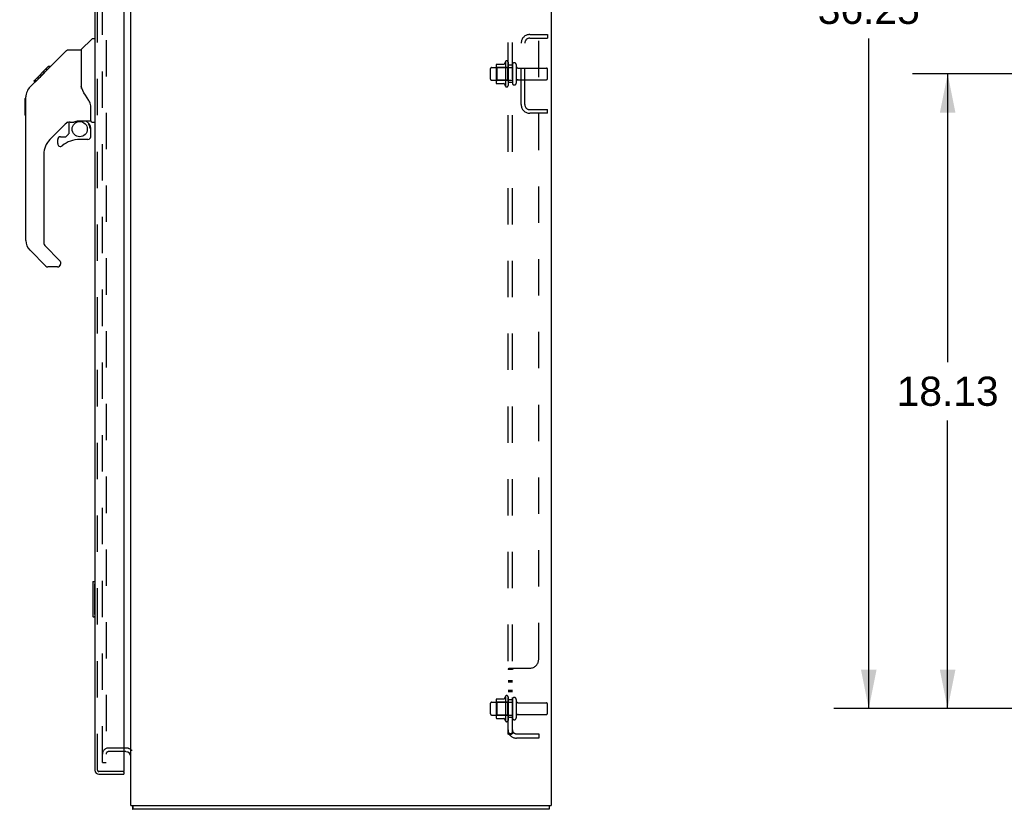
# Model space of a CAD drawing. Header units: inches. Extents: x 0 to 189, y 0 to 122.
# Tile 26 of 30: x 100 to 128, y 43 to 65. Entities that reach past the tile are written whole.
import ezdxf

# ---------------------------------------------------------------- set-up
doc = ezdxf.new("R2010")
doc.units = ezdxf.units.IN
doc.header["$LTSCALE"] = 10.388889
doc.header["$MEASUREMENT"] = 0
doc.linetypes.add('HIDDEN', pattern=[0.2, 0.1, -0.1])
doc.layers.get('0').update_dxf_attribs({"linetype": 'CONTINUOUS'})
for name, color, linetype in [('00-SUBPANEL_TALLER_THAN_30', 7, 'CONTINUOUS'), ('DEFAULT_2', 8, 'HIDDEN'), ('DIMENSIONS', 7, 'CONTINUOUS'), ('LEFT_OR_SECONDARY_DOOR_ASSEMBLY', 7, 'CONTINUOUS'), ('RIGHT_OR_MAIN_DOOR_ASSEMBLY', 7, 'CONTINUOUS'), ('SUBPANEL', 7, 'CONTINUOUS')]:
    doc.layers.add(name, color=color, linetype=linetype)
doc.styles.get("Standard").update_dxf_attribs({"font": 'arial.ttf'})
doc.dimstyles.new('DIMSTYLE_1', dxfattribs={"dimtxt": 0.833333, "dimasz": 1.111111, "dimexe": 0.09, "dimexo": 0.07, "dimgap": 0.0375, "dimtad": 0, "dimtih": 1, "dimtoh": 1, "dimzin": 4, "dimdsep": 46, "dimtxsty": 'Standard', "dimblk": '_FILLED', "dimblk1": '_FILLED', "dimblk2": '_FILLED', "dimcen": 0.09, "dimazin": 1, "dimtfac": 1, "dimtdec": 3, "dimtofl": 0, "dimtmove": 0, "dimatfit": 3, "dimldrblk": '_FILLED', "dimfxl": 0, "dimtolj": 1, "dimtzin": 4, "dimarcsym": 0})

# ---------------------------------------------------------------- blocks, each defined once
blk = doc.blocks.new('_FILLED')
at = {"color": 0, "linetype": 'ByBlock'}
blk.add_solid([(0, 0), (-1, 0.2), (-1, -0.2)], dxfattribs=at)
blk = doc.blocks.new('*D8')
at = {"layer": '00-SUBPANEL_TALLER_THAN_30', "color": 2, "linetype": 'Continuous'}
for p, q in [((131.403, 63.677), (125.769, 63.677)), ((126.769, 63.677), (126.769, 55.447)), ((126.769, 45.552), (126.769, 53.781)), ((131.403, 45.552), (125.769, 45.552))]:
    blk.add_line(p, q, dxfattribs=at)
at = {"layer": '00-SUBPANEL_TALLER_THAN_30', "color": 2, "linetype": 'Continuous', "xscale": 1.1111111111, "yscale": 1.1111111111, "zscale": 1.1111111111}
for p, rotation in [((126.769, 63.677), 90), ((126.769, 45.552), 270)]:
    blk.add_blockref('_FILLED', p, dxfattribs=dict(at, rotation=rotation))
at = {"layer": '00-SUBPANEL_TALLER_THAN_30', "color": 2, "linetype": 'Continuous', "insert": (126.769, 55.031), "char_height": 0.8333, "width": 2.91202, "attachment_point": 2, "line_spacing_factor": 0.9}
blk.add_mtext('18.13', dxfattribs=at)
blk = doc.blocks.new('*D9')
at = {"layer": 'DIMENSIONS', "color": 2, "linetype": 'Continuous'}
for p, q in [((131.403, 81.802), (123.516, 81.802)), ((124.516, 81.802), (124.516, 66.352)), ((124.516, 45.552), (124.516, 64.686)), ((131.403, 45.552), (123.516, 45.552))]:
    blk.add_line(p, q, dxfattribs=at)
at = {"layer": 'DIMENSIONS', "color": 2, "linetype": 'Continuous', "xscale": 1.1111111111, "yscale": 1.1111111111, "zscale": 1.1111111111}
for p, rotation in [((124.516, 81.802), 90), ((124.516, 45.552), 270)]:
    blk.add_blockref('_FILLED', p, dxfattribs=dict(at, rotation=rotation))
at = {"layer": 'DIMENSIONS', "color": 2, "linetype": 'Continuous', "insert": (124.516, 65.936), "char_height": 0.8333, "width": 2.91202, "attachment_point": 2, "line_spacing_factor": 0.9}
blk.add_mtext('36.25', dxfattribs=at)
blk = doc.blocks.new('*D13')
at = {"layer": 'DIMENSIONS', "color": 2, "linetype": 'Continuous'}
for p, q in [((102.49, 75.486), (100.268, 75.486)), ((114.215, 75.486), (116.437, 75.486))]:
    blk.add_line(p, q, dxfattribs=at)
at = {"layer": 'DIMENSIONS', "color": 2, "linetype": 'Continuous', "xscale": 1.1111111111, "yscale": 1.1111111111, "zscale": 1.1111111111}
blk.add_blockref('_FILLED', (102.49, 75.486), dxfattribs=at)
at = {"layer": 'DIMENSIONS', "color": 2, "linetype": 'Continuous', "xscale": 1.1111111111, "yscale": 1.1111111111, "zscale": 1.1111111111, "rotation": 180}
blk.add_blockref('_FILLED', (114.215, 75.486), dxfattribs=at)
at = {"layer": 'DIMENSIONS', "color": 2, "linetype": 'Continuous', "insert": (108.352, 75.902), "char_height": 0.83333, "width": 7.81908, "attachment_point": 2, "line_spacing_factor": 0.9}
blk.add_mtext('11.73 USABLE\\PDEPTH', dxfattribs=at)

msp = doc.modelspace()

# ---------------------------------------------------------------- linework, layer by layer
at = {"color": 3, "linetype": 'Continuous'}
for p, q in [((103.444, 42.781), (103.444, 84.573)), ((115.444, 84.573), (115.444, 42.781)), ((103.301, 44.323), (103.24, 44.323)), ((103.444, 42.781), (115.444, 42.781)), ((103.487, 42.732), (103.487, 42.714)), ((115.392, 42.677), (103.496, 42.677))]:
    msp.add_line(p, q, dxfattribs=at)
at = {"color": 7, "linetype": 'Continuous'}
for p, q in [((103.496, 42.781), (103.496, 42.677)), ((115.392, 42.781), (115.392, 42.677))]:
    msp.add_line(p, q, dxfattribs=at)
at = {"color": 3, "linetype": 'Continuous'}
for points in [[(103.483, 42.781), (103.483, 42.78), (103.484, 42.774), (103.485, 42.768), (103.486, 42.762), (103.486, 42.756), (103.487, 42.75), (103.487, 42.744), (103.487, 42.738), (103.487, 42.732)], [(103.487, 42.714), (103.488, 42.709), (103.488, 42.704), (103.488, 42.699), (103.488, 42.695), (103.488, 42.692), (103.489, 42.689), (103.489, 42.686), (103.49, 42.683), (103.491, 42.681), (103.492, 42.679), (103.493, 42.678), (103.494, 42.677), (103.495, 42.677), (103.496, 42.677)]]:
    msp.add_lwpolyline(points, dxfattribs=at)
msp.add_arc((103.301, 44.18), 0.142, 0, 90, dxfattribs=at)
at = {"layer": 'DEFAULT_2', "color": 8, "linetype": 'HIDDEN'}
for p, q in [((102.631, 44.01), (102.631, 83.343)), ((102.735, 83.343), (102.735, 44.01)), ((114.836, 64.802), (115.34, 64.802)), ((114.836, 64.698), (115.34, 64.698)), ((115.34, 64.802), (115.34, 64.698)), ((114.59, 62.798), (114.59, 64.555)), ((114.694, 62.798), (114.694, 64.555)), ((113.745, 63.86), (114.34, 63.86)), ((113.879, 63.932), (113.879, 63.421)), ((113.899, 63.86), (113.879, 63.88)), ((113.889, 63.954), (114.117, 63.954)), ((114.195, 63.86), (113.899, 63.86)), ((113.899, 63.86), (113.899, 63.493)), ((114.145, 64.032), (114.145, 63.321)), ((114.195, 63.86), (114.215, 63.88)), ((114.195, 63.86), (114.195, 63.493)), ((114.215, 64.011), (114.215, 63.342)), ((114.34, 63.941), (114.34, 63.412)), ((114.446, 63.941), (114.446, 63.412)), ((114.508, 63.843), (115.31, 63.843)), ((113.715, 63.524), (113.715, 63.83)), ((115.34, 63.541), (115.34, 63.813)), ((113.745, 63.494), (114.34, 63.494)), ((113.899, 63.493), (113.879, 63.473)), ((113.889, 63.399), (114.117, 63.399)), ((114.195, 63.493), (113.899, 63.493)), ((114.195, 63.493), (114.215, 63.473)), ((114.508, 63.511), (115.31, 63.511)), ((114.836, 62.656), (115.34, 62.656)), ((115.34, 62.552), (114.836, 62.552)), ((115.34, 62.552), (115.34, 62.656)), ((114.145, 45.907), (114.145, 45.196)), ((114.215, 45.886), (114.215, 45.217)), ((113.715, 45.399), (113.715, 45.705)), ((113.745, 45.735), (114.34, 45.735)), ((113.879, 45.807), (113.879, 45.296)), ((113.899, 45.735), (113.879, 45.755)), ((113.889, 45.829), (114.117, 45.829)), ((114.195, 45.735), (113.899, 45.735)), ((113.899, 45.735), (113.899, 45.368)), ((114.195, 45.735), (114.215, 45.755)), ((114.195, 45.735), (114.195, 45.368)), ((114.34, 45.816), (114.34, 45.287)), ((114.446, 45.816), (114.446, 45.287)), ((114.508, 45.718), (115.31, 45.718)), ((115.34, 45.416), (115.34, 45.688)), ((113.745, 45.369), (114.34, 45.369)), ((113.899, 45.368), (113.879, 45.348)), ((113.889, 45.274), (114.117, 45.274)), ((114.195, 45.368), (113.899, 45.368)), ((114.195, 45.368), (114.215, 45.348)), ((114.508, 45.386), (115.31, 45.386)), ((103.301, 44.427), (102.805, 44.427)), ((103.24, 44.323), (102.805, 44.323)), ((102.631, 44.01), (102.735, 44.01))]:
    msp.add_line(p, q, dxfattribs=at)
for centre, radius, start, end in [((114.836, 64.555), 0.246, 90, 180), ((114.836, 64.555), 0.142, 90, 180), ((113.745, 63.83), 0.03, 90, 180), ((113.889, 63.944), 0.01, 90, 174.8062), ((114.02, 63.932), 0.141, 174.7919, 180), ((114.098, 63.964), 0.01, 270, 336.0321), ((114.745, 63.677), 0.698, 149.3369, 156.0321), ((114.176, 64.011), 0.0384, 0, 145.5503), ((114.393, 63.941), 0.053, 0, 180), ((114.508, 63.905), 0.0625, 180, 270), ((115.31, 63.813), 0.03, 360, 90), ((113.745, 63.524), 0.03, 180, 270), ((114.02, 63.421), 0.141, 180, 185.2081), ((113.889, 63.409), 0.01, 185.1938, 270), ((114.098, 63.389), 0.01, 23.9679, 90), ((114.745, 63.677), 0.698, 203.9679, 210.6631), ((114.176, 63.342), 0.0384, 214.4497, 360), ((114.393, 63.412), 0.053, 180, 360), ((114.508, 63.448), 0.0625, 90, 180), ((115.31, 63.541), 0.03, 270, 0), ((114.836, 62.798), 0.246, 180, 270), ((114.836, 62.798), 0.142, 180, 270), ((114.745, 45.552), 0.698, 149.3369, 156.0321), ((114.176, 45.886), 0.0384, 0, 145.5503), ((114.393, 45.816), 0.053, 0, 180), ((113.745, 45.705), 0.03, 90, 180), ((113.889, 45.819), 0.01, 90, 174.8062), ((114.02, 45.807), 0.141, 174.7919, 180), ((114.098, 45.839), 0.01, 270, 336.0321), ((114.508, 45.78), 0.0625, 180, 270), ((115.31, 45.688), 0.03, 360, 90), ((113.745, 45.399), 0.03, 180, 270), ((114.02, 45.296), 0.141, 180, 185.2081), ((113.889, 45.284), 0.01, 185.1938, 270), ((114.098, 45.264), 0.01, 23.9679, 90), ((114.393, 45.287), 0.053, 180, 360), ((114.508, 45.323), 0.0625, 90, 180), ((115.31, 45.416), 0.03, 270, 0), ((114.745, 45.552), 0.698, 203.9679, 210.6631), ((114.176, 45.217), 0.0384, 214.4497, 360), ((102.805, 44.253), 0.174, 90, 180), ((102.805, 44.253), 0.07, 90, 180), ((103.301, 44.18), 0.246, 44.2241, 90)]:
    msp.add_arc(centre, radius, start, end, dxfattribs=at)
at = {"layer": 'LEFT_OR_SECONDARY_DOOR_ASSEMBLY', "color": 8, "linetype": 'HIDDEN'}
for p, q in [((102.49, 43.794), (102.49, 83.56)), ((103.22, 43.752), (102.532, 43.752))]:
    msp.add_line(p, q, dxfattribs=at)
at = {"layer": 'LEFT_OR_SECONDARY_DOOR_ASSEMBLY', "color": 7, "linetype": 'Continuous'}
for p, q in [((100.541, 63.277), (100.516, 63.245)), ((100.427, 62.97), (100.446, 62.99)), ((100.463, 63.134), (100.453, 63.093)), ((100.477, 63.172), (100.463, 63.134)), ((100.427, 62.494), (100.427, 62.97)), ((100.427, 62.494), (100.446, 62.474)), ((101.417, 58.342), (101.417, 58.342))]:
    msp.add_line(p, q, dxfattribs=at)
for points in [[(100.453, 63.093), (100.447, 63.052), (100.447, 63.052)], [(100.516, 63.245), (100.494, 63.21), (100.477, 63.172)]]:
    msp.add_lwpolyline(points, dxfattribs=at)
for centre, radius, start, end in [((100.879, 63.005), 0.433, 137.2727, 137.7614), ((102.1, 62.121), 0.197, 4.4998, 45), ((101.431, 61.805), 0.0787, 90, 180), ((102.218, 61.883), 0.0787, 270, 360), ((101.431, 61.685), 0.0787, 180, 309.5212), ((100.84, 58.918), 0.394, 180, 225), ((101.352, 58.244), 0.0787, 270, 347.6464)]:
    msp.add_arc(centre, radius, start, end, dxfattribs=at)
at = {"layer": 'LEFT_OR_SECONDARY_DOOR_ASSEMBLY', "color": 8, "linetype": 'HIDDEN'}
msp.add_arc((102.532, 43.794), 0.042, 180, 270, dxfattribs=at)
at = {"layer": 'RIGHT_OR_MAIN_DOOR_ASSEMBLY', "color": 3, "linetype": 'Continuous'}
for p, q in [((102.415, 83.56), (102.415, 43.794)), ((103.24, 83.582), (103.24, 43.772)), ((102.532, 43.677), (103.24, 43.677))]:
    msp.add_line(p, q, dxfattribs=at)
at = {"layer": 'RIGHT_OR_MAIN_DOOR_ASSEMBLY', "color": 8, "linetype": 'HIDDEN'}
for p, q in [((102.49, 43.794), (102.49, 83.56)), ((103.22, 43.752), (102.532, 43.752))]:
    msp.add_line(p, q, dxfattribs=at)
at = {"layer": 'RIGHT_OR_MAIN_DOOR_ASSEMBLY', "color": 7, "linetype": 'Continuous'}
for p, q in [((102.415, 64.681), (102.352, 64.681)), ((102.027, 64.371), (102.324, 64.669)), ((100.988, 63.726), (101.604, 64.343)), ((101.66, 64.366), (102.021, 64.366)), ((102.021, 64.366), (102.021, 63.261)), ((100.667, 63.472), (101.081, 63.886)), ((101.081, 63.886), (101.083, 63.888)), ((101.148, 63.886), (101.081, 63.886)), ((101.082, 63.887), (101.148, 63.887)), ((101.083, 63.888), (101.15, 63.888)), ((100.561, 63.299), (100.84, 63.577)), ((100.819, 63.558), (100.753, 63.558)), ((100.839, 63.578), (100.973, 63.711)), ((100.906, 63.644), (100.839, 63.644)), ((100.86, 63.598), (100.84, 63.577)), ((100.988, 63.726), (100.921, 63.726)), ((100.944, 63.682), (100.988, 63.726)), ((101.064, 63.803), (100.998, 63.803)), ((100.561, 63.299), (100.541, 63.277)), ((100.667, 63.472), (100.734, 63.472)), ((100.671, 63.476), (100.737, 63.476)), ((100.738, 63.477), (100.672, 63.477)), ((102.04, 63.27), (102.021, 63.324)), ((100.446, 58.918), (100.446, 63.021)), ((102.297, 62.338), (102.297, 62.745)), ((101.632, 62.304), (101.131, 61.802)), ((101.667, 62.294), (101.667, 61.967)), ((101.709, 62.299), (101.797, 62.299)), ((101.797, 62.299), (101.798, 62.299)), ((101.982, 62.34), (102.277, 62.34)), ((102.159, 62.34), (102.239, 62.26)), ((102.231, 62.253), (102.225, 62.246)), ((102.336, 62.299), (102.415, 62.299)), ((101.431, 61.883), (101.583, 61.883)), ((101.591, 61.887), (101.663, 61.959)), ((102.277, 62.121), (102.297, 62.121)), ((102.297, 61.883), (102.297, 62.121)), ((101.352, 61.805), (101.352, 61.685)), ((102.218, 61.805), (101.982, 61.805)), ((100.958, 61.385), (100.958, 58.833)), ((100.981, 58.777), (101.417, 58.342)), ((101.014, 58.188), (100.562, 58.64)), ((101.431, 58.308), (101.431, 58.244)), ((101.352, 58.165), (101.069, 58.165)), ((102.355, 49.162), (102.355, 48.192)), ((102.37, 49.177), (102.415, 49.177)), ((102.401, 49.077), (102.401, 48.277)), ((102.37, 48.177), (102.415, 48.177)), ((103.22, 43.752), (103.24, 43.752)), ((103.24, 43.752), (103.24, 43.677))]:
    msp.add_line(p, q, dxfattribs=at)
for points in [[(101.604, 64.343), (101.612, 64.349), (101.621, 64.355), (101.63, 64.36), (101.639, 64.363), (101.65, 64.365), (101.66, 64.366)], [(100.944, 63.682), (100.922, 63.66), (100.901, 63.639), (100.86, 63.598)], [(100.561, 63.298), (100.541, 63.277), (100.516, 63.245), (100.494, 63.21), (100.477, 63.172), (100.463, 63.134), (100.453, 63.093), (100.447, 63.052), (100.446, 63.021)], [(102.243, 62.916), (102.193, 62.989), (102.144, 63.066), (102.103, 63.137), (102.069, 63.205), (102.04, 63.27)], [(102.297, 62.745), (102.296, 62.768), (102.291, 62.803), (102.282, 62.837), (102.27, 62.869), (102.255, 62.898), (102.243, 62.916)], [(101.798, 62.299), (101.806, 62.3), (101.814, 62.302), (101.824, 62.305), (101.836, 62.309), (101.849, 62.313), (101.864, 62.319), (101.881, 62.324), (101.898, 62.329), (101.916, 62.333), (101.936, 62.337), (101.955, 62.339), (101.973, 62.34), (101.982, 62.34)], [(102.277, 62.121), (102.276, 62.135), (102.274, 62.149), (102.272, 62.162), (102.268, 62.176), (102.263, 62.189), (102.257, 62.201), (102.251, 62.214), (102.243, 62.225), (102.234, 62.236), (102.225, 62.246)], [(102.239, 62.26), (102.239, 62.26), (102.238, 62.26), (102.237, 62.259), (102.236, 62.258), (102.235, 62.256), (102.231, 62.253)], [(102.4, 49.113), (102.4, 49.107), (102.401, 49.101), (102.401, 49.095), (102.401, 49.089), (102.401, 49.083), (102.401, 49.077)], [(102.401, 48.277), (102.401, 48.27), (102.401, 48.264), (102.401, 48.258), (102.401, 48.252), (102.4, 48.246), (102.4, 48.24)]]:
    msp.add_lwpolyline(points, dxfattribs=at)
msp.add_circle((101.982, 62.1), 0.217, dxfattribs=at)
for centre, radius, start, end in [((102.352, 64.641), 0.0394, 90, 135), ((102.041, 64.357), 0.0197, 135, 172.5), ((100.879, 63.005), 0.433, 137.2727, 137.7614), ((101.709, 62.102), 0.197, 90, 135), ((102.1, 62.121), 0.197, 0, 45), ((102.277, 62.36), 0.0197, 270, 360), ((102.336, 62.338), 0.0394, 180, 270), ((101.431, 61.805), 0.0787, 90, 180), ((101.583, 61.895), 0.0118, 270, 315), ((101.655, 61.967), 0.0118, 315, 360), ((102.218, 61.883), 0.0787, 270, 360), ((101.549, 61.385), 0.591, 135, 180), ((101.431, 61.685), 0.0787, 180, 309.5212), ((101.982, 61.017), 0.787, 90, 129.5212), ((100.84, 58.918), 0.394, 180, 225), ((101.037, 58.833), 0.0787, 180, 225), ((101.352, 58.244), 0.0787, 270, 360), ((101.383, 58.308), 0.0472, 0, 45), ((101.069, 58.244), 0.0787, 225, 270), ((102.37, 49.162), 0.015, 90, 180), ((102.4, 49.162), 0.015, 0, 90), ((102.37, 48.192), 0.015, 180, 270), ((102.4, 48.192), 0.015, 270, 360)]:
    msp.add_arc(centre, radius, start, end, dxfattribs=at)
at = {"layer": 'RIGHT_OR_MAIN_DOOR_ASSEMBLY', "color": 3, "linetype": 'Continuous'}
for centre, radius, start, end in [((102.532, 43.794), 0.117, 180, 270), ((103.22, 43.772), 0.02, 270, 360)]:
    msp.add_arc(centre, radius, start, end, dxfattribs=at)
at = {"layer": 'RIGHT_OR_MAIN_DOOR_ASSEMBLY', "color": 8, "linetype": 'HIDDEN'}
msp.add_arc((102.532, 43.794), 0.042, 180, 270, dxfattribs=at)
at = {"layer": 'SUBPANEL', "color": 8, "linetype": 'HIDDEN'}
for p, q in [((114.215, 44.833), (114.215, 82.52)), ((114.34, 44.833), (114.34, 82.52)), ((115.09, 46.958), (115.09, 80.395)), ((114.34, 63.927), (114.215, 63.927)), ((114.34, 63.427), (114.215, 63.427)), ((114.269, 46.708), (114.84, 46.708)), ((114.358, 46.691), (114.356, 46.689)), ((114.216, 46.677), (114.215, 46.675)), ((114.215, 46.674), (114.215, 46.673)), ((114.34, 46.673), (114.215, 46.673)), ((114.34, 46.674), (114.34, 46.673)), ((114.34, 46.347), (114.215, 46.347)), ((114.34, 46.311), (114.215, 46.311)), ((114.34, 46.066), (114.215, 46.066)), ((114.34, 46.03), (114.215, 46.03)), ((114.34, 45.802), (114.215, 45.802)), ((114.34, 45.302), (114.215, 45.302)), ((114.34, 44.833), (114.215, 44.833)), ((114.269, 44.794), (114.365, 44.874)), ((114.452, 44.833), (115.09, 44.833)), ((115.09, 44.833), (115.09, 44.708)), ((115.09, 44.708), (114.452, 44.708))]:
    msp.add_line(p, q, dxfattribs=at)
for points in [[(114.234, 46.691), (114.231, 46.689), (114.228, 46.688), (114.225, 46.686), (114.222, 46.684), (114.22, 46.682), (114.218, 46.681), (114.217, 46.679), (114.216, 46.677), (114.215, 46.675), (114.215, 46.674), (114.215, 46.673)], [(114.228, 46.688), (114.225, 46.686), (114.222, 46.684), (114.22, 46.682)], [(114.241, 46.694), (114.237, 46.692), (114.234, 46.691)], [(114.269, 46.708), (114.267, 46.706), (114.264, 46.705), (114.262, 46.703), (114.259, 46.702), (114.255, 46.7), (114.252, 46.698), (114.248, 46.697), (114.241, 46.694)], [(114.267, 46.706), (114.264, 46.705), (114.262, 46.703)], [(114.365, 46.708), (114.366, 46.706), (114.366, 46.705), (114.366, 46.703), (114.366, 46.702), (114.365, 46.7), (114.365, 46.699), (114.364, 46.697), (114.363, 46.696), (114.362, 46.695), (114.361, 46.693), (114.359, 46.692), (114.358, 46.691), (114.356, 46.689), (114.354, 46.688), (114.353, 46.687), (114.351, 46.686), (114.349, 46.684), (114.347, 46.683), (114.346, 46.682), (114.344, 46.681), (114.343, 46.679), (114.342, 46.678), (114.341, 46.676), (114.34, 46.675), (114.34, 46.674), (114.34, 46.673)], [(114.347, 46.683), (114.346, 46.682), (114.344, 46.681), (114.343, 46.679), (114.342, 46.678), (114.341, 46.676), (114.34, 46.675)], [(114.364, 46.697), (114.363, 46.696), (114.362, 46.695), (114.361, 46.693)], [(114.365, 46.708), (114.366, 46.706), (114.366, 46.705), (114.366, 46.703), (114.366, 46.702), (114.365, 46.7), (114.365, 46.699)], [(114.245, 44.81), (114.237, 44.813), (114.234, 44.814), (114.231, 44.816), (114.228, 44.817), (114.225, 44.819), (114.222, 44.821), (114.22, 44.823), (114.218, 44.824), (114.217, 44.826), (114.216, 44.828), (114.215, 44.83), (114.215, 44.831), (114.215, 44.833)], [(114.269, 44.794), (114.267, 44.796), (114.264, 44.799), (114.262, 44.801), (114.259, 44.803), (114.255, 44.804), (114.252, 44.806), (114.248, 44.808), (114.245, 44.81)], [(114.344, 44.856), (114.344, 44.856), (114.344, 44.856), (114.343, 44.856), (114.343, 44.855), (114.343, 44.855), (114.342, 44.855), (114.342, 44.855), (114.341, 44.854), (114.341, 44.854), (114.34, 44.854), (114.339, 44.853), (114.339, 44.853), (114.338, 44.853), (114.338, 44.852), (114.337, 44.852), (114.336, 44.851), (114.335, 44.851), (114.335, 44.851), (114.334, 44.85), (114.333, 44.85), (114.333, 44.85), (114.332, 44.849), (114.331, 44.849), (114.33, 44.848), (114.329, 44.848), (114.329, 44.848), (114.328, 44.847), (114.327, 44.847), (114.326, 44.847), (114.325, 44.846), (114.324, 44.846), (114.324, 44.845), (114.323, 44.845), (114.322, 44.845), (114.321, 44.844), (114.32, 44.844), (114.319, 44.844), (114.318, 44.843), (114.317, 44.843), (114.316, 44.842), (114.315, 44.842), (114.314, 44.842), (114.313, 44.841), (114.312, 44.841), (114.311, 44.841), (114.31, 44.84), (114.309, 44.84), (114.308, 44.84), (114.307, 44.839), (114.306, 44.839), (114.305, 44.839), (114.304, 44.838), (114.303, 44.838), (114.302, 44.838), (114.301, 44.837), (114.3, 44.837), (114.299, 44.837), (114.298, 44.836), (114.297, 44.836), (114.296, 44.836), (114.295, 44.836), (114.293, 44.835), (114.292, 44.835), (114.291, 44.835), (114.29, 44.835), (114.29, 44.834), (114.289, 44.834), (114.288, 44.834), (114.287, 44.834), (114.286, 44.834), (114.285, 44.834), (114.284, 44.833), (114.283, 44.833), (114.283, 44.833), (114.282, 44.833), (114.281, 44.833), (114.281, 44.833), (114.28, 44.833), (114.28, 44.833)], [(114.28, 44.833), (114.28, 44.833), (114.28, 44.833), (114.28, 44.833), (114.28, 44.833), (114.28, 44.833), (114.281, 44.833), (114.281, 44.833), (114.281, 44.833), (114.282, 44.833), (114.282, 44.833), (114.283, 44.833), (114.283, 44.833)], [(114.358, 44.86), (114.354, 44.857), (114.353, 44.855), (114.351, 44.853), (114.349, 44.851), (114.347, 44.848), (114.346, 44.846), (114.344, 44.844), (114.343, 44.842), (114.342, 44.84), (114.341, 44.838), (114.34, 44.836), (114.34, 44.834), (114.34, 44.833)], [(114.34, 44.853), (114.341, 44.853), (114.341, 44.854), (114.341, 44.854), (114.342, 44.854), (114.342, 44.855), (114.343, 44.855), (114.343, 44.855), (114.343, 44.855), (114.343, 44.856), (114.344, 44.856), (114.344, 44.856), (114.344, 44.856)], [(114.365, 44.874), (114.366, 44.873), (114.366, 44.872), (114.366, 44.872), (114.366, 44.871), (114.365, 44.87), (114.365, 44.869), (114.364, 44.868), (114.363, 44.866), (114.362, 44.865), (114.361, 44.863), (114.359, 44.862), (114.358, 44.86)]]:
    msp.add_lwpolyline(points, dxfattribs=at)
for centre, radius, start, end in [((114.84, 46.958), 0.25, 270, 360), ((114.452, 44.945), 0.237, 180, 270), ((114.452, 44.945), 0.112, 180, 270)]:
    msp.add_arc(centre, radius, start, end, dxfattribs=at)

# ---------------------------------------------------------------- dimensions: what is measured, and where the dimension line sits
at = {"layer": '00-SUBPANEL_TALLER_THAN_30', "color": 2, "linetype": 'Continuous'}
dim = msp.add_linear_dim(base=(126.768831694, 63.676602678), p1=(131.473075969, 45.551602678), p2=(131.473075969, 63.676602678), angle=90, dimstyle='DIMSTYLE_1', dxfattribs=at)
dim.commit()
dim.dimension.update_dxf_attribs({"geometry": '*D8', "text_midpoint": (126.804238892, 54.609455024), "dimtype": 160})
at = {"layer": 'DIMENSIONS', "color": 2, "linetype": 'Continuous'}
dim = msp.add_linear_dim(base=(124.516, 81.802), p1=(131.473, 45.552), p2=(131.473, 81.802), angle=90, dimstyle='DIMSTYLE_1', dxfattribs=at)
dim.commit()
dim.dimension.update_dxf_attribs({"geometry": '*D9', "text_midpoint": (124.517, 65.514), "dimtype": 160})
dim = msp.add_linear_dim(base=(102.489771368, 75.485524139), p1=(114.214771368, 46.707852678), p2=(102.489771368, 44.616602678), angle=180, text='<> USABLE\\PDEPTH', dimstyle='DIMSTYLE_1', dxfattribs=at)
dim.commit()
dim.dimension.update_dxf_attribs({"geometry": '*D13', "text_midpoint": (108.352271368, 74.860524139), "dimtype": 160})

doc.saveas('drawing.dxf')
